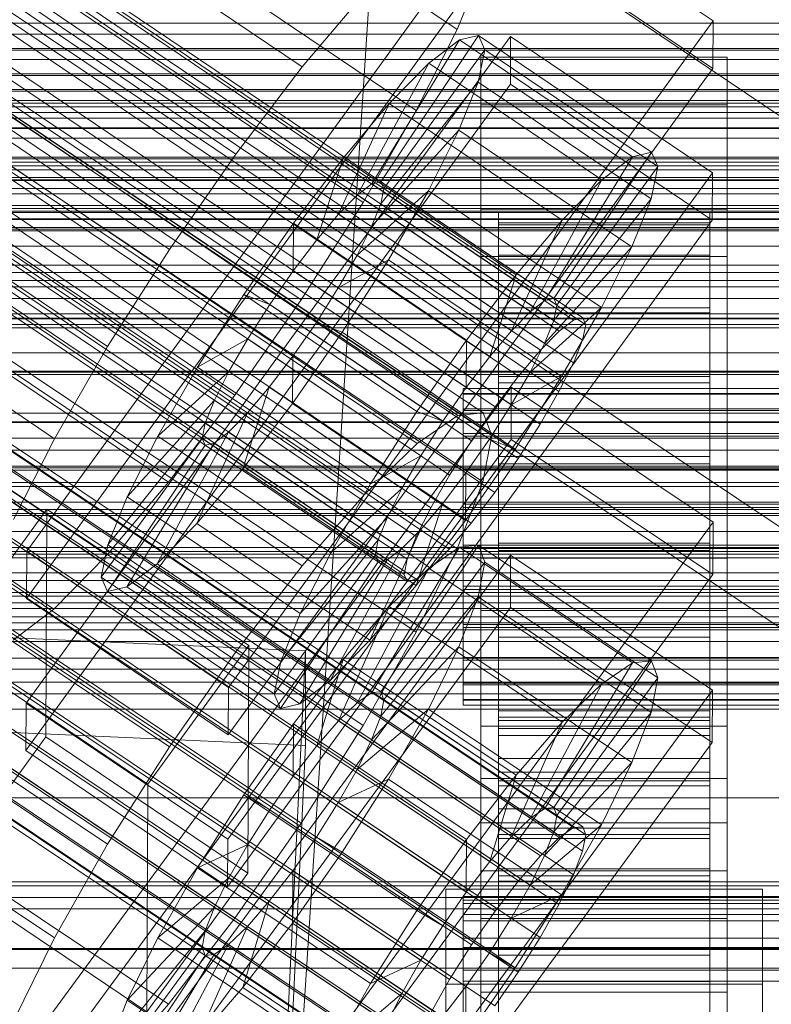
# Model space of a CAD drawing. Header units: millimetres. Extents: x -3490 to 61924, y -72580 to 6847.
# Tile 130 of 256: x -173 to -130, y -34839 to -34783. Entities that reach past the tile are written whole.
import ezdxf

# ---------------------------------------------------------------- set-up
doc = ezdxf.new("R2010")
doc.units = ezdxf.units.MM
for name, color, linetype, lineweight in [('COTAS_O', 1, 'Continuous', 0), ('COTAS_P', 1, 'Continuous', 0), ('frontal_bajante_movil', 7, 'Continuous', 0), ('frontal_C01', 7, 'Continuous', 0), ('frontal_C02', 7, 'Continuous', 0), ('frontal_C03', 7, 'Continuous', 0), ('frontal_mezcladora', 7, 'Continuous', 0)]:
    doc.layers.add(name, color=color, linetype=linetype, lineweight=lineweight)
doc.dimstyles.new('R19_100', dxfattribs={"dimtxt": 250, "dimasz": 150, "dimexe": 150, "dimexo": 80, "dimgap": 100, "dimtad": 1, "dimtih": 1, "dimtoh": 1, "dimdsep": 46, "dimcen": 0.09, "dimadec": 0, "dimazin": 0, "dimtfac": 1, "dimtdec": 4, "dimtofl": 0, "dimtmove": 0, "dimatfit": 3, "dimfxl": 1, "dimtolj": 1, "dimtzin": 0, "dimarcsym": 0})

# ---------------------------------------------------------------- blocks, each defined once
blk = doc.blocks.new('DIM_R29_52')
at = {"layer": 'COTAS_P'}
for p, q in [((-1750, -34600), (-1600, -34555)), ((2600, -34600), (2450, -34555)), ((-1750, -35500), (-1750, -34600)), ((-1750, -34600), (2600, -34600)), ((-1750, -34600), (-1600, -34645)), ((2600, -34600), (2450, -34645)), ((2600, -35500), (2600, -34600))]:
    blk.add_line(p, q, dxfattribs=at)
blk.add_text('4350 P', height=250, dxfattribs=at).set_placement((425, -34500))
blk = doc.blocks.new('DIM_R29_58')
at = {"layer": 'COTAS_P'}
for p, q in [((-150, -32300), (550, -32300)), ((550, -32300), (505, -32450)), ((550, -34900), (550, -32300)), ((550, -32300), (595, -32450)), ((550, -34900), (505, -34750)), ((550, -34900), (595, -34750)), ((-150, -34900), (550, -34900))]:
    blk.add_line(p, q, dxfattribs=at)
blk.add_text('2600 P', height=250, rotation=90, dxfattribs=at).set_placement((450, -33600))
blk = doc.blocks.new('DIM_R29_60')
at = {"layer": 'COTAS_O'}
for p, q in [((-650, -33700), (50, -33700)), ((50, -33700), (5, -33850)), ((50, -34900), (50, -33700)), ((50, -33700), (95, -33850)), ((50, -34900), (5, -34750)), ((50, -34900), (95, -34750)), ((-650, -34900), (50, -34900))]:
    blk.add_line(p, q, dxfattribs=at)
blk.add_text('1200 O', height=250, rotation=90, dxfattribs=at).set_placement((-50, -34300))
blk = doc.blocks.new('DIM_R29_61')
at = {"layer": 'COTAS_O'}
for p, q in [((-650, -34200), (-500, -34155)), ((650, -34200), (500, -34155)), ((-650, -34900), (-650, -34200)), ((-650, -34200), (650, -34200)), ((-650, -34200), (-500, -34245)), ((650, -34200), (500, -34245)), ((650, -34900), (650, -34200))]:
    blk.add_line(p, q, dxfattribs=at)
blk.add_text('1300 O', height=250, dxfattribs=at).set_placement((0, -34100))
blk = doc.blocks.new('DIM_R29_66')
at = {"layer": 'COTAS_P'}
for p, q in [((-305, -34680), (395, -34680)), ((395, -34680), (350, -34830)), ((395, -36000), (395, -34680)), ((395, -34680), (440, -34830)), ((395, -36000), (350, -35850)), ((395, -36000), (440, -35850)), ((-305, -36000), (395, -36000))]:
    blk.add_line(p, q, dxfattribs=at)
blk.add_text('1320 P', height=250, rotation=90, dxfattribs=at).set_placement((295, -35340))

msp = doc.modelspace()

# ---------------------------------------------------------------- linework, layer by layer
at = {"layer": 'frontal_bajante_movil'}
for p, q in [((220, -34783.305), (-180, -34783.305)), ((-180, -34784.832), (220, -34784.832)), ((-180, -34785.366), (220, -34785.366)), ((220, -34786.265), (-180, -34786.265)), ((-180, -34787.85), (220, -34787.85)), ((-180, -34788.371), (220, -34788.371)), ((220, -34789.241), (-180, -34789.241)), ((-180, -34790.904), (220, -34790.904)), ((-180, -34791.407), (220, -34791.407)), ((220, -34792.199), (-180, -34792.199)), ((-180, -34793.979), (220, -34793.979)), ((-180, -34794.446), (220, -34794.446)), ((220, -34795.102), (-180, -34795.102)), ((-180, -34797.049), (220, -34797.049)), ((-180, -34797.457), (220, -34797.457)), ((220, -34797.915), (-180, -34797.915)), ((-180, -34800.086), (220, -34800.086)), ((-180, -34800.407), (220, -34800.407)), ((220, -34800.603), (-180, -34800.603)), ((-180, -34803.059), (220, -34803.059)), ((220, -34803.13), (-180, -34803.13)), ((-180, -34803.263), (220, -34803.263)), ((220, -34805.461), (-180, -34805.461)), ((-180, -34805.937), (220, -34805.937)), ((-180, -34805.992), (220, -34805.992)), ((220, -34807.56), (-180, -34807.56)), ((-180, -34808.56), (220, -34808.56)), ((-180, -34808.687), (220, -34808.687)), ((220, -34809.391), (-180, -34809.391)), ((220, -34810.919), (-180, -34810.919)), ((-180, -34810.934), (220, -34810.934)), ((-180, -34811.275), (220, -34811.275)), ((-180, -34813.079), (220, -34813.079)), ((-180, -34813.67), (220, -34813.67)), ((-180, -34814.964), (220, -34814.964)), ((-180, -34815.839), (220, -34815.839)), ((-183, -34816.557), (223, -34816.557)), ((-180, -34816.557), (220, -34816.557)), ((-180, -34817.751), (220, -34817.751)), ((223, -34819.376), (-183, -34819.376)), ((-180, -34819.376), (220, -34819.376))]:
    msp.add_line(p, q, dxfattribs=at)
at = {"layer": 'frontal_C01'}
for p, q in [((-355.53, -34655.937), (-141.731, -34800.166)), ((-355.017, -34655.814), (-141.218, -34800.042)), ((-354.844, -34656.2), (-141.045, -34800.428)), ((-356.348, -34656.563), (-142.549, -34800.791)), ((-355.022, -34657.07), (-141.224, -34801.298)), ((-357.415, -34657.647), (-143.617, -34801.875)), ((-355.541, -34658.364), (-141.742, -34802.592)), ((-358.659, -34659.117), (-144.861, -34803.345)), ((-332.659, -34659.321), (-148.35, -34783.655)), ((-356.363, -34659.994), (-142.565, -34804.223)), ((-146.196, -34805.099), (-359.995, -34660.871)), ((-357.434, -34661.85), (-143.635, -34806.078)), ((-341.461, -34661.445), (-157.152, -34785.78)), ((-361.332, -34662.791), (-147.533, -34807.019)), ((-358.68, -34663.804), (-144.881, -34808.033)), ((-334.981, -34663.922), (-150.672, -34788.257)), ((-362.578, -34664.745), (-148.779, -34808.973)), ((-360.017, -34665.724), (-146.218, -34809.952)), ((-363.648, -34666.6), (-149.85, -34810.829)), ((-160.922, -34790.731), (-345.231, -34666.396)), ((-361.352, -34667.478), (-147.554, -34811.707)), ((-364.471, -34668.231), (-150.672, -34812.459)), ((-362.596, -34668.948), (-148.798, -34813.176)), ((-364.989, -34669.525), (-151.191, -34813.754)), ((-338.003, -34669.159), (-153.694, -34793.494)), ((-363.664, -34670.032), (-149.865, -34814.26)), ((-365.168, -34670.395), (-151.369, -34814.623)), ((-364.995, -34670.781), (-151.196, -34815.01)), ((-364.482, -34670.657), (-150.683, -34814.886)), ((-349.002, -34671.814), (-164.693, -34796.149)), ((-341.52, -34674.675), (-157.211, -34799.009)), ((-352.519, -34677.329), (-168.21, -34801.664)), ((-345.291, -34680.092), (-160.982, -34804.427)), ((-355.541, -34682.566), (-171.232, -34806.901)), ((-349.061, -34685.044), (-164.752, -34809.378)), ((-352.572, -34689.191), (-168.263, -34813.525)), ((-355.584, -34692.251), (-171.275, -34816.586)), ((-228.298, -34722.274), (-130, -34788.585)), ((-172.809, -34813.291), (-145.277, -34775.436)), ((-145.277, -34775.436), (-133.809, -34783.173)), ((-145.289, -34778.132), (-172.821, -34815.987)), ((-133.821, -34785.869), (-145.289, -34778.132)), ((-146.887, -34780.003), (-148.35, -34783.655)), ((-157.152, -34785.78), (-153.641, -34781.633)), ((-133.809, -34783.173), (-161.341, -34821.027)), ((-133.809, -34783.173), (-133.821, -34785.869)), ((-148.35, -34783.655), (-150.672, -34788.257)), ((-172.847, -34821.918), (-145.315, -34784.064)), ((-153.199, -34792.429), (-148.226, -34784.251)), ((-152.686, -34792.305), (-147.143, -34783.99)), ((-148.226, -34784.251), (-149.953, -34785.572)), ((-147.143, -34783.99), (-148.226, -34784.251)), ((-148.226, -34784.251), (-138.396, -34790.883)), ((-147.143, -34783.99), (-137.313, -34790.621)), ((-146.777, -34784.805), (-147.143, -34783.99)), ((-145.327, -34786.76), (-145.315, -34784.064)), ((-145.315, -34784.064), (-133.847, -34791.8)), ((-152.513, -34792.692), (-146.777, -34784.805)), ((-147.155, -34786.642), (-146.777, -34784.805)), ((-146.777, -34784.805), (-136.948, -34791.436)), ((-147, -34787.931), (-147, -34785.235)), ((-147, -34785.235), (-133, -34785.235)), ((-147, -34831.457), (-147, -34785.235)), ((-133, -34785.235), (-133, -34787.931)), ((-133, -34785.235), (-133, -34831.457)), ((-161.353, -34823.723), (-133.821, -34785.869)), ((-160.922, -34790.731), (-157.152, -34785.78)), ((-154.017, -34793.055), (-149.953, -34785.572)), ((-149.953, -34785.572), (-152.207, -34787.861)), ((-149.953, -34785.572), (-140.123, -34792.203)), ((-145.327, -34786.76), (-172.859, -34824.614)), ((-152.692, -34793.561), (-147.155, -34786.642)), ((-148.249, -34789.374), (-147.155, -34786.642)), ((-147.155, -34786.642), (-137.325, -34793.273)), ((-133.859, -34794.496), (-145.327, -34786.76)), ((-155.085, -34794.139), (-152.207, -34787.861)), ((-152.207, -34787.861), (-154.833, -34790.963)), ((-150.672, -34788.257), (-153.694, -34793.494)), ((-152.207, -34787.861), (-142.377, -34794.492)), ((-133, -34787.931), (-147, -34787.931)), ((-147, -34787.931), (-147, -34834.153)), ((-133, -34834.153), (-133, -34787.931)), ((-153.21, -34794.856), (-148.249, -34789.374)), ((-149.985, -34792.816), (-148.249, -34789.374)), ((-148.249, -34789.374), (-138.419, -34796.005)), ((-164.693, -34796.149), (-160.922, -34790.731)), ((-154.833, -34790.963), (-157.653, -34794.667)), ((-156.329, -34795.608), (-154.833, -34790.963)), ((-154.833, -34790.963), (-145.003, -34797.594)), ((-138.396, -34790.883), (-143.369, -34799.06)), ((-137.313, -34790.621), (-142.856, -34798.937)), ((-140.123, -34792.203), (-138.396, -34790.883)), ((-138.396, -34790.883), (-137.313, -34790.621)), ((-137.313, -34790.621), (-136.948, -34791.436)), ((-136.948, -34791.436), (-142.683, -34799.323)), ((-136.948, -34791.436), (-137.325, -34793.273)), ((-133.847, -34791.8), (-161.379, -34829.655)), ((-133.847, -34791.8), (-133.859, -34794.496)), ((-154.017, -34793.055), (-153.199, -34792.429)), ((-153.199, -34792.429), (-152.686, -34792.305)), ((-143.369, -34799.06), (-153.199, -34792.429)), ((-152.513, -34792.692), (-152.692, -34793.561)), ((-142.856, -34798.937), (-152.686, -34792.305)), ((-152.686, -34792.305), (-152.513, -34792.692)), ((-142.683, -34799.323), (-152.513, -34792.692)), ((-140.123, -34792.203), (-144.188, -34799.686)), ((-142.377, -34794.492), (-140.123, -34792.203)), ((-155.085, -34794.139), (-154.017, -34793.055)), ((-154.033, -34796.486), (-149.985, -34792.816)), ((-144.188, -34799.686), (-154.017, -34793.055)), ((-152.246, -34796.734), (-149.985, -34792.816)), ((-149.985, -34792.816), (-140.156, -34799.447)), ((-137.325, -34793.273), (-142.862, -34800.193)), ((-137.325, -34793.273), (-138.419, -34796.005)), ((-153.694, -34793.494), (-157.211, -34799.009)), ((-152.692, -34793.561), (-153.21, -34794.856)), ((-142.862, -34800.193), (-152.692, -34793.561)), ((-147, -34796.558), (-147, -34793.862)), ((-147, -34793.862), (-133, -34793.862)), ((-147, -34840.085), (-147, -34793.862)), ((-133, -34793.862), (-133, -34796.558)), ((-133, -34793.862), (-133, -34840.085)), ((-156.329, -34795.608), (-155.085, -34794.139)), ((-145.255, -34800.77), (-155.085, -34794.139)), ((-146, -34804.045), (-146, -34794.046)), ((-146, -34794.046), (-146, -34794.638)), ((-146, -34794.046), (-134, -34794.046)), ((-146, -34794.748), (-146, -34794.046)), ((-134, -34794.638), (-134, -34794.046)), ((-134, -34794.046), (-134, -34804.045)), ((-134, -34794.046), (-134, -34794.748)), ((-161.391, -34832.351), (-133.859, -34794.496)), ((-157.653, -34794.667), (-160.474, -34798.719)), ((-157.653, -34794.667), (-157.665, -34797.363)), ((-147.823, -34801.298), (-157.653, -34794.667)), ((-153.21, -34794.856), (-154.033, -34796.486)), ((-143.38, -34801.487), (-153.21, -34794.856)), ((-146, -34804.326), (-146, -34794.638)), ((-146, -34794.638), (-146, -34796.485)), ((-146, -34794.638), (-134, -34794.638)), ((-146, -34804.378), (-146, -34794.748)), ((-146, -34794.748), (-134, -34794.748)), ((-146, -34796.698), (-146, -34794.748)), ((-142.377, -34794.492), (-145.255, -34800.77)), ((-145.003, -34797.594), (-142.377, -34794.492)), ((-134, -34796.485), (-134, -34794.638)), ((-134, -34794.638), (-134, -34804.326)), ((-134, -34794.748), (-134, -34804.378)), ((-134, -34794.748), (-134, -34796.698)), ((-157.665, -34797.363), (-156.329, -34795.608)), ((-146.499, -34802.24), (-156.329, -34795.608)), ((-138.419, -34796.005), (-143.38, -34801.487)), ((-138.419, -34796.005), (-140.156, -34799.447)), ((-168.21, -34801.664), (-164.693, -34796.149)), ((-154.033, -34796.486), (-155.103, -34798.342)), ((-144.203, -34803.117), (-154.033, -34796.486)), ((-133, -34796.558), (-147, -34796.558)), ((-147, -34796.558), (-147, -34842.781)), ((-146, -34805.201), (-146, -34796.485)), ((-146, -34796.485), (-146, -34799.46)), ((-146, -34796.485), (-134, -34796.485)), ((-134, -34799.46), (-134, -34796.485)), ((-134, -34796.485), (-134, -34805.201)), ((-133, -34842.781), (-133, -34796.558)), ((-155.103, -34798.342), (-152.246, -34796.734)), ((-154.877, -34800.859), (-152.246, -34796.734)), ((-152.246, -34796.734), (-142.416, -34803.365)), ((-146, -34805.301), (-146, -34796.698)), ((-146, -34796.698), (-134, -34796.698)), ((-146, -34799.761), (-146, -34796.698)), ((-134, -34796.698), (-134, -34805.301)), ((-134, -34796.698), (-134, -34799.761)), ((-159.001, -34799.282), (-157.665, -34797.363)), ((-157.665, -34797.363), (-147.835, -34803.994)), ((-147.823, -34801.298), (-145.003, -34797.594)), ((-145.003, -34797.594), (-146.499, -34802.24)), ((-155.103, -34798.342), (-156.35, -34800.296)), ((-145.274, -34804.973), (-155.103, -34798.342)), ((-160.474, -34798.719), (-163.105, -34802.845)), ((-159.001, -34799.282), (-160.474, -34798.719)), ((-160.474, -34798.719), (-150.644, -34805.351)), ((-157.211, -34799.009), (-160.982, -34804.427)), ((-160.247, -34801.237), (-159.001, -34799.282)), ((-149.171, -34805.914), (-159.001, -34799.282)), ((-146, -34806.61), (-146, -34799.46)), ((-146, -34799.46), (-146, -34803.361)), ((-146, -34799.46), (-134, -34799.46)), ((-140.156, -34799.447), (-144.203, -34803.117)), ((-143.369, -34799.06), (-144.188, -34799.686)), ((-142.856, -34798.937), (-143.369, -34799.06)), ((-142.862, -34800.193), (-142.683, -34799.323)), ((-142.683, -34799.323), (-142.856, -34798.937)), ((-140.156, -34799.447), (-142.416, -34803.365)), ((-134, -34803.361), (-134, -34799.46)), ((-134, -34799.46), (-134, -34806.61)), ((-146, -34806.752), (-146, -34799.761)), ((-146, -34799.761), (-134, -34799.761)), ((-146, -34803.73), (-146, -34799.761)), ((-144.188, -34799.686), (-145.255, -34800.77)), ((-134, -34799.761), (-134, -34806.752)), ((-134, -34799.761), (-134, -34803.73)), ((-156.35, -34800.296), (-157.686, -34802.216)), ((-156.35, -34800.296), (-154.877, -34800.859)), ((-146.52, -34806.927), (-156.35, -34800.296)), ((-143.38, -34801.487), (-142.862, -34800.193)), ((-142.549, -34800.791), (-141.731, -34800.166)), ((-141.731, -34800.166), (-141.218, -34800.042)), ((-141.045, -34800.428), (-141.224, -34801.298)), ((-141.218, -34800.042), (-141.045, -34800.428)), ((-157.698, -34804.912), (-154.877, -34800.859)), ((-154.877, -34800.859), (-145.047, -34807.49)), ((-145.255, -34800.77), (-146.499, -34802.24)), ((-143.617, -34801.875), (-142.549, -34800.791)), ((-171.232, -34806.901), (-168.21, -34801.664)), ((-160.247, -34801.237), (-163.105, -34802.845)), ((-161.318, -34803.092), (-160.247, -34801.237)), ((-150.417, -34807.868), (-160.247, -34801.237)), ((-150.644, -34805.351), (-147.823, -34801.298)), ((-147.835, -34803.994), (-147.823, -34801.298)), ((-144.203, -34803.117), (-143.38, -34801.487)), ((-141.224, -34801.298), (-141.742, -34802.592)), ((-157.686, -34802.216), (-159.022, -34803.97)), ((-157.686, -34802.216), (-157.698, -34804.912)), ((-147.856, -34808.847), (-157.686, -34802.216)), ((-146.499, -34802.24), (-147.835, -34803.994)), ((-144.861, -34803.345), (-143.617, -34801.875)), ((-141.742, -34802.592), (-142.565, -34804.223)), ((-163.105, -34802.845), (-165.365, -34806.762)), ((-161.318, -34803.092), (-165.365, -34806.762)), ((-163.105, -34802.845), (-153.275, -34809.476)), ((-162.14, -34804.723), (-161.318, -34803.092)), ((-151.488, -34809.723), (-161.318, -34803.092)), ((-146.196, -34805.099), (-144.861, -34803.345)), ((-146, -34808.458), (-146, -34803.361)), ((-146, -34803.361), (-146, -34807.922)), ((-146, -34803.361), (-134, -34803.361)), ((-145.274, -34804.973), (-144.203, -34803.117)), ((-142.416, -34803.365), (-145.274, -34804.973)), ((-142.416, -34803.365), (-145.047, -34807.49)), ((-134, -34807.922), (-134, -34803.361)), ((-134, -34803.361), (-134, -34808.458)), ((-146, -34808.632), (-146, -34803.73)), ((-146, -34803.73), (-134, -34803.73)), ((-146, -34808.333), (-146, -34803.73)), ((-134, -34803.73), (-134, -34808.632)), ((-134, -34803.73), (-134, -34808.333)), ((-160.982, -34804.427), (-164.752, -34809.378)), ((-159.022, -34803.97), (-160.518, -34808.616)), ((-159.022, -34803.97), (-160.266, -34805.44)), ((-149.192, -34810.601), (-159.022, -34803.97)), ((-147.835, -34803.994), (-149.171, -34805.914)), ((-148, -34804.378), (-148, -34804.045)), ((-148, -34804.045), (-148, -34804.326)), ((-148, -34804.045), (148, -34804.045)), ((-148, -34804.326), (-148, -34805.201)), ((-148, -34804.326), (148, -34804.326)), ((-148, -34805.301), (-148, -34804.378)), ((-148, -34804.378), (148, -34804.378)), ((-146, -34804.326), (-146, -34804.045)), ((-134, -34804.045), (-146, -34804.045)), ((-146, -34804.045), (-146, -34804.378)), ((-146, -34805.201), (-146, -34804.326)), ((-134, -34804.326), (-146, -34804.326)), ((-134, -34804.378), (-146, -34804.378)), ((-146, -34804.378), (-146, -34805.301)), ((-142.565, -34804.223), (-143.635, -34806.078)), ((-134, -34804.045), (-134, -34804.326)), ((-134, -34804.378), (-134, -34804.045)), ((-134, -34804.326), (-134, -34805.201)), ((-134, -34805.301), (-134, -34804.378)), ((-162.14, -34804.723), (-167.102, -34810.205)), ((-162.659, -34806.017), (-162.14, -34804.723)), ((-152.311, -34811.354), (-162.14, -34804.723)), ((-160.518, -34808.616), (-157.698, -34804.912)), ((-157.698, -34804.912), (-147.868, -34811.543)), ((-146.52, -34806.927), (-145.274, -34804.973)), ((-160.266, -34805.44), (-163.144, -34811.718)), ((-160.266, -34805.44), (-161.333, -34806.524)), ((-150.436, -34812.071), (-160.266, -34805.44)), ((-153.275, -34809.476), (-150.644, -34805.351)), ((-150.644, -34805.351), (-149.171, -34805.914)), ((-148, -34805.201), (-148, -34806.61)), ((-148, -34805.201), (148, -34805.201)), ((-148, -34806.752), (-148, -34805.301)), ((-148, -34805.301), (148, -34805.301)), ((-147.533, -34807.019), (-146.196, -34805.099)), ((-146, -34806.61), (-146, -34805.201)), ((-134, -34805.201), (-146, -34805.201)), ((-134, -34805.301), (-146, -34805.301)), ((-146, -34805.301), (-146, -34806.752)), ((-134, -34805.201), (-134, -34806.61)), ((-134, -34806.752), (-134, -34805.301)), ((-162.659, -34806.017), (-168.196, -34812.937)), ((-162.837, -34806.887), (-162.659, -34806.017)), ((-152.829, -34812.648), (-162.659, -34806.017)), ((-149.171, -34805.914), (-150.417, -34807.868)), ((-143.635, -34806.078), (-144.881, -34808.033)), ((-161.333, -34806.524), (-165.397, -34814.007)), ((-161.333, -34806.524), (-162.151, -34807.149)), ((-151.503, -34813.155), (-161.333, -34806.524)), ((-148, -34806.61), (-148, -34808.458)), ((-148, -34806.61), (148, -34806.61)), ((-146, -34808.458), (-146, -34806.61)), ((-134, -34806.61), (-146, -34806.61)), ((-134, -34806.61), (-134, -34808.458)), ((-173.554, -34811.502), (-171.232, -34806.901)), ((-162.837, -34806.887), (-168.573, -34814.773)), ((-162.664, -34807.273), (-168.208, -34815.589)), ((-162.151, -34807.149), (-167.125, -34815.327)), ((-165.365, -34806.762), (-167.102, -34810.205)), ((-165.365, -34806.762), (-155.535, -34813.394)), ((-162.664, -34807.273), (-162.837, -34806.887)), ((-153.008, -34813.518), (-162.837, -34806.887)), ((-162.151, -34807.149), (-162.664, -34807.273)), ((-152.835, -34813.904), (-162.664, -34807.273)), ((-152.321, -34813.781), (-162.151, -34807.149)), ((-148.779, -34808.973), (-147.533, -34807.019)), ((-148, -34808.632), (-148, -34806.752)), ((-148, -34806.752), (148, -34806.752)), ((-147.856, -34808.847), (-146.52, -34806.927)), ((-145.047, -34807.49), (-146.52, -34806.927)), ((-134, -34806.752), (-146, -34806.752)), ((-146, -34806.752), (-146, -34808.632)), ((-134, -34808.632), (-134, -34806.752)), ((-145.047, -34807.49), (-147.868, -34811.543)), ((-153.275, -34809.476), (-150.417, -34807.868)), ((-150.417, -34807.868), (-151.488, -34809.723)), ((-144.881, -34808.033), (-146.218, -34809.952)), ((-146, -34807.922), (-146, -34810.618)), ((-134, -34807.922), (-146, -34807.922)), ((-146, -34807.922), (-146, -34812.832)), ((-146, -34810.813), (-146, -34808.333)), ((-146, -34808.333), (-134, -34808.333)), ((-146, -34813.258), (-146, -34808.333)), ((-134, -34810.618), (-134, -34807.922)), ((-134, -34812.832), (-134, -34807.922)), ((-134, -34808.333), (-134, -34810.813)), ((-134, -34808.333), (-134, -34813.258)), ((-163.144, -34811.718), (-160.518, -34808.616)), ((-160.518, -34808.616), (-150.688, -34815.247)), ((-149.85, -34810.829), (-148.779, -34808.973)), ((-149.192, -34810.601), (-147.856, -34808.847)), ((-148, -34808.458), (-148, -34810.618)), ((-148, -34808.458), (148, -34808.458)), ((-148, -34810.813), (-148, -34808.632)), ((-148, -34808.632), (148, -34808.632)), ((-147.868, -34811.543), (-147.856, -34808.847)), ((-146, -34810.618), (-146, -34808.458)), ((-134, -34808.458), (-146, -34808.458)), ((-134, -34808.632), (-146, -34808.632)), ((-146, -34808.632), (-146, -34810.813)), ((-134, -34808.458), (-134, -34810.618)), ((-134, -34810.813), (-134, -34808.632)), ((-164.752, -34809.378), (-168.263, -34813.525)), ((-155.535, -34813.394), (-153.275, -34809.476)), ((-155.535, -34813.394), (-151.488, -34809.723)), ((-151.488, -34809.723), (-152.311, -34811.354)), ((-146.218, -34809.952), (-147.554, -34811.707)), ((-167.102, -34810.205), (-168.196, -34812.937)), ((-167.102, -34810.205), (-157.272, -34816.836)), ((-150.688, -34815.247), (-149.192, -34810.601)), ((-150.436, -34812.071), (-149.192, -34810.601)), ((-148, -34810.618), (-148, -34812.944)), ((148, -34810.618), (-148, -34810.618)), ((-146, -34810.618), (-134, -34810.618)), ((-146, -34812.944), (-146, -34810.618)), ((-134, -34810.618), (-134, -34812.944)), ((-177.394, -34818.791), (-171.658, -34810.904)), ((-171.715, -34823.846), (-171.658, -34810.904)), ((-171.658, -34810.904), (-160.19, -34818.641)), ((-150.672, -34812.459), (-149.85, -34810.829)), ((-148, -34813.146), (-148, -34810.813)), ((-148, -34810.813), (148, -34810.813)), ((-134, -34810.813), (-146, -34810.813)), ((-146, -34810.813), (-146, -34813.146)), ((-134, -34813.146), (-134, -34810.813)), ((-165.397, -34814.007), (-163.144, -34811.718)), ((-163.144, -34811.718), (-153.314, -34818.349)), ((-157.272, -34816.836), (-152.311, -34811.354)), ((-152.311, -34811.354), (-152.829, -34812.648)), ((-147.868, -34811.543), (-150.688, -34815.247)), ((-147.554, -34811.707), (-148.798, -34813.176)), ((-153.314, -34818.349), (-150.436, -34812.071)), ((-151.503, -34813.155), (-150.436, -34812.071)), ((-158.366, -34819.568), (-152.829, -34812.648)), ((-152.829, -34812.648), (-153.008, -34813.518)), ((-151.191, -34813.754), (-150.672, -34812.459)), ((-146, -34812.944), (-146, -34812.832)), ((-146, -34812.832), (-146, -34817.757)), ((-146, -34812.832), (-134, -34812.832)), ((-134, -34817.757), (-134, -34812.832)), ((-134, -34812.832), (-134, -34812.944)), ((-172.809, -34813.291), (-172.821, -34815.987)), ((-161.341, -34821.027), (-172.809, -34813.291)), ((-168.196, -34812.937), (-168.573, -34814.773)), ((-168.196, -34812.937), (-158.366, -34819.568)), ((-157.272, -34816.836), (-155.535, -34813.394)), ((-155.567, -34820.638), (-151.503, -34813.155)), ((-152.321, -34813.781), (-151.503, -34813.155)), ((-148.798, -34813.176), (-149.865, -34814.26)), ((-148, -34812.944), (-148, -34815.277)), ((-148, -34812.944), (148, -34812.944)), ((-148, -34815.471), (-148, -34813.146)), ((-148, -34813.146), (148, -34813.146)), ((-146, -34815.277), (-146, -34812.944)), ((-134, -34812.944), (-146, -34812.944)), ((-146, -34813.146), (-146, -34813.258)), ((-134, -34813.146), (-146, -34813.146)), ((-146, -34813.146), (-146, -34815.471)), ((-146, -34813.258), (-134, -34813.258)), ((-146, -34818.168), (-146, -34813.258)), ((-134, -34812.944), (-134, -34815.277)), ((-134, -34813.258), (-134, -34813.146)), ((-134, -34815.471), (-134, -34813.146)), ((-134, -34813.258), (-134, -34818.168)), ((-168.263, -34813.525), (-171.275, -34816.586)), ((-167.125, -34815.327), (-165.397, -34814.007)), ((-165.397, -34814.007), (-155.567, -34820.638)), ((-158.743, -34821.405), (-153.008, -34813.518)), ((-158.378, -34822.22), (-152.835, -34813.904)), ((-157.295, -34821.958), (-152.321, -34813.781)), ((-153.008, -34813.518), (-152.835, -34813.904)), ((-152.835, -34813.904), (-152.321, -34813.781)), ((-151.369, -34814.623), (-151.191, -34813.754)), ((-149.865, -34814.26), (-150.683, -34814.886)), ((-168.573, -34814.773), (-168.208, -34815.589)), ((-168.573, -34814.773), (-158.743, -34821.405)), ((-151.196, -34815.01), (-151.369, -34814.623)), ((-150.683, -34814.886), (-151.196, -34815.01)), ((-168.208, -34815.589), (-167.125, -34815.327)), ((-168.208, -34815.589), (-158.378, -34822.22)), ((-167.125, -34815.327), (-157.295, -34821.958)), ((-150.688, -34815.247), (-153.314, -34818.349)), ((-148, -34815.277), (-148, -34817.457)), ((-148, -34815.277), (148, -34815.277)), ((-148, -34817.632), (-148, -34815.471)), ((-148, -34815.471), (148, -34815.471)), ((-146, -34817.457), (-146, -34815.277)), ((-146, -34815.277), (-146, -34817.757)), ((-134, -34815.277), (-146, -34815.277)), ((-146, -34815.471), (-146, -34818.168)), ((-134, -34815.471), (-146, -34815.471)), ((-146, -34815.471), (-146, -34817.632)), ((-134, -34817.757), (-134, -34815.277)), ((-134, -34815.277), (-134, -34817.457)), ((-134, -34818.168), (-134, -34815.471)), ((-134, -34817.632), (-134, -34815.471)), ((-172.821, -34815.987), (-161.353, -34823.723)), ((-171.275, -34816.586), (-173.584, -34818.351)), ((-158.366, -34819.568), (-157.272, -34816.836)), ((-148, -34817.457), (-148, -34819.337)), ((-148, -34817.457), (148, -34817.457)), ((-148, -34819.48), (-148, -34817.632)), ((-148, -34817.632), (148, -34817.632)), ((-146, -34819.337), (-146, -34817.457)), ((-146, -34817.457), (-146, -34822.36)), ((-134, -34817.457), (-146, -34817.457)), ((-146, -34817.632), (-146, -34822.728)), ((-134, -34817.632), (-146, -34817.632)), ((-146, -34817.632), (-146, -34819.48)), ((-146, -34817.757), (-146, -34822.36)), ((-146, -34817.757), (-134, -34817.757)), ((-134, -34822.36), (-134, -34817.457)), ((-134, -34817.457), (-134, -34819.337)), ((-134, -34822.728), (-134, -34817.632)), ((-134, -34819.48), (-134, -34817.632)), ((-134, -34822.36), (-134, -34817.757)), ((-174.943, -34818.147), (-156.962, -34818.947)), ((-153.314, -34818.349), (-155.567, -34820.638)), ((-146, -34818.168), (-134, -34818.168)), ((-146, -34822.728), (-146, -34818.168)), ((-134, -34818.168), (-134, -34822.728)), ((-165.926, -34826.527), (-177.394, -34818.791)), ((-160.19, -34818.641), (-165.926, -34826.527)), ((-160.19, -34818.641), (-160.247, -34831.582)), ((-156.962, -34818.947), (-159.83, -34878.735)), ((-156.962, -34818.947), (-156.962, -34824.34)), ((-158.743, -34821.405), (-158.366, -34819.568)), ((-148, -34819.337), (-148, -34820.788)), ((-148, -34819.337), (148, -34819.337)), ((-148, -34820.889), (-148, -34819.48)), ((-148, -34819.48), (148, -34819.48)), ((-146, -34820.788), (-146, -34819.337)), ((-146, -34819.337), (-146, -34826.329)), ((-134, -34819.337), (-146, -34819.337)), ((-146, -34819.48), (-146, -34826.629)), ((-134, -34819.48), (-146, -34819.48)), ((-146, -34819.48), (-146, -34820.889)), ((-134, -34826.329), (-134, -34819.337)), ((-134, -34819.337), (-134, -34820.788)), ((-134, -34826.629), (-134, -34819.48)), ((-134, -34820.889), (-134, -34819.48)), ((-155.567, -34820.638), (-157.295, -34821.958)), ((-161.353, -34823.723), (-161.341, -34821.027)), ((-148, -34820.788), (-148, -34821.712)), ((-148, -34820.788), (148, -34820.788)), ((-148, -34821.764), (-148, -34820.889)), ((-148, -34820.889), (148, -34820.889)), ((-146, -34821.712), (-146, -34820.788)), ((-146, -34820.788), (-146, -34829.392)), ((-134, -34820.788), (-146, -34820.788)), ((-146, -34820.889), (-146, -34829.605)), ((-134, -34820.889), (-146, -34820.889)), ((-146, -34820.889), (-146, -34821.764)), ((-134, -34829.392), (-134, -34820.788)), ((-134, -34820.788), (-134, -34821.712)), ((-134, -34829.605), (-134, -34820.889)), ((-134, -34821.764), (-134, -34820.889)), ((-158.378, -34822.22), (-158.743, -34821.405)), ((-148, -34821.712), (-148, -34822.044)), ((-148, -34821.712), (148, -34821.712)), ((-148, -34822.044), (-148, -34821.764)), ((-148, -34821.764), (148, -34821.764)), ((-146, -34822.044), (-146, -34821.712)), ((-146, -34821.712), (-146, -34831.341)), ((-134, -34821.712), (-146, -34821.712)), ((-146, -34821.764), (-146, -34831.451)), ((-134, -34821.764), (-146, -34821.764)), ((-146, -34821.764), (-146, -34822.044)), ((-134, -34831.341), (-134, -34821.712)), ((-134, -34821.712), (-134, -34822.044)), ((-134, -34831.451), (-134, -34821.764)), ((-134, -34822.044), (-134, -34821.764)), ((-172.847, -34821.918), (-172.859, -34824.614)), ((-161.379, -34829.655), (-172.847, -34821.918)), ((-157.295, -34821.958), (-158.378, -34822.22)), ((-148, -34822.044), (148, -34822.044)), ((-146, -34822.044), (-146, -34832.044)), ((-134, -34822.044), (-146, -34822.044)), ((-146, -34822.36), (-146, -34826.329)), ((-146, -34822.36), (-134, -34822.36)), ((-134, -34832.044), (-134, -34822.044)), ((-134, -34826.329), (-134, -34822.36)), ((-146, -34822.728), (-134, -34822.728)), ((-146, -34826.629), (-146, -34822.728)), ((-134, -34822.728), (-134, -34826.629)), ((-171.715, -34823.846), (-177.451, -34831.732)), ((-156.962, -34824.34), (-174.943, -34823.54)), ((-160.247, -34831.582), (-171.715, -34823.846)), ((-172.859, -34824.614), (-161.391, -34832.351)), ((-159.83, -34884.129), (-156.962, -34824.34)), ((-165.983, -34839.469), (-165.926, -34826.527)), ((-146, -34826.329), (-146, -34829.392)), ((-146, -34826.329), (-134, -34826.329)), ((-146, -34826.629), (-134, -34826.629)), ((-146, -34829.605), (-146, -34826.629)), ((-134, -34829.392), (-134, -34826.329)), ((-134, -34826.629), (-134, -34829.605)), ((-147, -34841.664), (-147, -34828.722)), ((-147, -34828.722), (-133, -34828.722)), ((-147, -34838.352), (-147, -34828.722)), ((-133, -34828.722), (-133, -34841.664)), ((-133, -34828.722), (-133, -34838.352)), ((-161.391, -34832.351), (-161.379, -34829.655)), ((-146, -34829.392), (-146, -34831.341)), ((-146, -34829.392), (-134, -34829.392)), ((-146, -34829.605), (-134, -34829.605)), ((-146, -34831.451), (-146, -34829.605)), ((-134, -34831.341), (-134, -34829.392)), ((-134, -34829.605), (-134, -34831.451)), ((-146, -34831.341), (-146, -34832.044)), ((-146, -34831.341), (-134, -34831.341)), ((-134, -34832.044), (-134, -34831.341)), ((-177.451, -34831.732), (-165.983, -34839.469)), ((-165.983, -34839.469), (-160.247, -34831.582)), ((-133, -34831.457), (-147, -34831.457)), ((-147, -34831.457), (-147, -34834.153)), ((-146, -34831.451), (-134, -34831.451)), ((-146, -34832.044), (-146, -34831.451)), ((-134, -34831.451), (-134, -34832.044)), ((-133, -34834.153), (-133, -34831.457)), ((-146, -34832.044), (-134, -34832.044)), ((-149, -34837.889), (-149, -34832.497)), ((-149, -34832.497), (-131, -34832.497)), ((-149, -34878.334), (-149, -34832.497)), ((-131, -34832.497), (-131, -34837.889)), ((-131, -34832.497), (-131, -34878.334)), ((-147, -34834.153), (-133, -34834.153)), ((-131, -34837.889), (-149, -34837.889)), ((-149, -34883.726), (-149, -34837.889)), ((-131, -34883.726), (-131, -34837.889)), ((-133, -34838.352), (-147, -34838.352)), ((-147, -34838.352), (-147, -34851.294)), ((-133, -34851.294), (-133, -34838.352))]:
    msp.add_line(p, q, dxfattribs=at)
at = {"layer": 'frontal_C02'}
for p, q in [((-332.629, -34682.337), (-148.32, -34805.591)), ((-331.181, -34682.179), (-146.872, -34805.433)), ((-330.692, -34683.462), (-146.383, -34806.716)), ((-334.938, -34683.924), (-150.629, -34807.179)), ((-355.53, -34686.023), (-141.731, -34828.998)), ((-355.017, -34685.967), (-141.218, -34828.942)), ((-354.844, -34686.421), (-141.045, -34829.397)), ((-331.197, -34686.098), (-146.887, -34809.352)), ((-356.348, -34686.585), (-142.549, -34829.561)), ((-337.95, -34686.833), (-153.641, -34810.088)), ((-355.022, -34687.355), (-141.224, -34830.331)), ((-357.415, -34687.616), (-143.617, -34830.591)), ((-355.541, -34688.705), (-141.742, -34831.681)), ((-358.659, -34689.045), (-144.861, -34832.02)), ((-356.363, -34690.379), (-142.565, -34833.354)), ((-332.659, -34689.907), (-148.35, -34813.162)), ((-146.196, -34833.75), (-359.995, -34690.774)), ((-341.461, -34690.866), (-157.152, -34814.12)), ((-357.434, -34692.262), (-143.635, -34835.238)), ((-361.332, -34692.687), (-147.533, -34835.662)), ((-358.68, -34694.227), (-144.881, -34837.202)), ((-362.578, -34694.652), (-148.779, -34837.627)), ((-334.981, -34694.63), (-150.672, -34817.885)), ((-160.922, -34819.001), (-345.231, -34695.747)), ((-363.648, -34696.535), (-149.85, -34839.51)), ((-360.017, -34696.139), (-146.218, -34839.115)), ((-364.471, -34698.209), (-150.672, -34841.184)), ((-361.352, -34697.869), (-147.554, -34840.844)), ((-362.596, -34699.298), (-148.798, -34842.273)), ((-364.989, -34699.558), (-151.191, -34842.534)), ((-363.664, -34700.329), (-149.865, -34843.304)), ((-338.003, -34699.946), (-153.694, -34823.2)), ((-365.168, -34700.492), (-151.369, -34843.468)), ((-364.995, -34700.947), (-151.196, -34843.922)), ((-364.482, -34700.891), (-150.683, -34843.866)), ((-349.002, -34701.144), (-164.693, -34824.398)), ((-341.52, -34705.491), (-157.211, -34828.745)), ((-352.519, -34706.689), (-168.21, -34829.943)), ((-345.291, -34710.888), (-160.982, -34834.142)), ((-355.541, -34712.004), (-171.232, -34835.259)), ((-349.061, -34715.769), (-164.752, -34839.023)), ((-130, -34811.926), (-228.298, -34746.19)), ((-228.298, -34751.921), (-130, -34817.656)), ((-172.809, -34841.499), (-145.277, -34803.977)), ((-145.289, -34806.957), (-145.277, -34803.977)), ((-145.277, -34803.977), (-133.809, -34811.646)), ((-150.629, -34807.179), (-148.32, -34805.591)), ((-148.32, -34805.591), (-146.872, -34805.433)), ((-146.872, -34805.433), (-146.383, -34806.716)), ((-146.383, -34806.716), (-146.887, -34809.352)), ((-145.289, -34806.957), (-172.821, -34844.48)), ((-153.641, -34810.088), (-150.629, -34807.179)), ((-133.821, -34814.626), (-145.289, -34806.957)), ((-146.887, -34809.352), (-148.35, -34813.162)), ((-157.152, -34814.12), (-153.641, -34810.088)), ((-133.809, -34811.646), (-161.341, -34849.168)), ((-133.809, -34811.646), (-133.821, -34814.626)), ((-153.199, -34821.329), (-148.226, -34813.069)), ((-152.686, -34821.273), (-147.143, -34812.951)), ((-148.35, -34813.162), (-150.672, -34817.885)), ((-148.226, -34813.069), (-149.953, -34814.256)), ((-147.143, -34812.951), (-148.226, -34813.069)), ((-148.226, -34813.069), (-138.396, -34819.642)), ((-147.143, -34812.951), (-137.313, -34819.524)), ((-146.777, -34813.91), (-147.143, -34812.951)), ((-172.847, -34851.037), (-145.315, -34813.514)), ((-152.513, -34821.728), (-146.777, -34813.91)), ((-147.155, -34815.882), (-146.777, -34813.91)), ((-147, -34816.669), (-147, -34813.688)), ((-147, -34813.688), (-133, -34813.688)), ((-147, -34859.507), (-147, -34813.688)), ((-146.777, -34813.91), (-136.948, -34820.484)), ((-145.327, -34816.495), (-145.315, -34813.514)), ((-145.315, -34813.514), (-133.847, -34821.183)), ((-133, -34813.688), (-133, -34816.669)), ((-133, -34813.688), (-133, -34859.507)), ((-160.922, -34819.001), (-157.152, -34814.12)), ((-154.017, -34821.891), (-149.953, -34814.256)), ((-149.953, -34814.256), (-152.207, -34816.432)), ((-149.953, -34814.256), (-140.123, -34820.83)), ((-161.353, -34852.149), (-133.821, -34814.626)), ((-152.692, -34822.662), (-147.155, -34815.882)), ((-148.249, -34818.732), (-147.155, -34815.882)), ((-147.155, -34815.882), (-137.325, -34822.456)), ((-145.327, -34816.495), (-172.859, -34854.017)), ((-155.085, -34822.922), (-152.207, -34816.432)), ((-152.207, -34816.432), (-154.833, -34819.449)), ((-152.207, -34816.432), (-142.377, -34823.006)), ((-133, -34816.669), (-147, -34816.669)), ((-147, -34816.669), (-147, -34862.487)), ((-133.859, -34824.164), (-145.327, -34816.495)), ((-133, -34862.487), (-133, -34816.669)), ((-150.672, -34817.885), (-153.694, -34823.2)), ((-164.693, -34824.398), (-160.922, -34819.001)), ((-153.21, -34824.011), (-148.249, -34818.732)), ((-149.985, -34822.265), (-148.249, -34818.732)), ((-148.249, -34818.732), (-138.419, -34825.305)), ((-154.833, -34819.449), (-157.653, -34823.1)), ((-156.329, -34824.351), (-154.833, -34819.449)), ((-154.833, -34819.449), (-145.003, -34826.022)), ((-137.313, -34819.524), (-142.856, -34827.847)), ((-138.396, -34819.642), (-137.313, -34819.524)), ((-137.313, -34819.524), (-136.948, -34820.484)), ((-138.396, -34819.642), (-143.369, -34827.903)), ((-140.123, -34820.83), (-138.396, -34819.642)), ((-136.948, -34820.484), (-142.683, -34828.301)), ((-136.948, -34820.484), (-137.325, -34822.456)), ((-133.847, -34821.183), (-161.379, -34858.706)), ((-153.199, -34821.329), (-152.686, -34821.273)), ((-142.856, -34827.847), (-152.686, -34821.273)), ((-152.686, -34821.273), (-152.513, -34821.728)), ((-140.123, -34820.83), (-144.188, -34828.465)), ((-142.377, -34823.006), (-140.123, -34820.83)), ((-133.847, -34821.183), (-133.859, -34824.164)), ((-154.017, -34821.891), (-153.199, -34821.329)), ((-143.369, -34827.903), (-153.199, -34821.329)), ((-152.513, -34821.728), (-152.692, -34822.662)), ((-142.683, -34828.301), (-152.513, -34821.728)), ((-155.085, -34822.922), (-154.017, -34821.891)), ((-154.033, -34825.685), (-149.985, -34822.265)), ((-144.188, -34828.465), (-154.017, -34821.891)), ((-152.246, -34826.241), (-149.985, -34822.265)), ((-149.985, -34822.265), (-140.156, -34828.839)), ((-156.329, -34824.351), (-155.085, -34822.922)), ((-145.255, -34829.496), (-155.085, -34822.922)), ((-152.692, -34822.662), (-153.21, -34824.011)), ((-142.862, -34829.235), (-152.692, -34822.662)), ((-146, -34832.91), (-146, -34822.918)), ((-146, -34822.918), (-146, -34823.364)), ((-146, -34822.918), (-134, -34822.918)), ((-146, -34823.766), (-146, -34822.918)), ((-137.325, -34822.456), (-142.862, -34829.235)), ((-137.325, -34822.456), (-138.419, -34825.305)), ((-134, -34823.364), (-134, -34822.918)), ((-134, -34822.918), (-134, -34832.91)), ((-134, -34822.918), (-134, -34823.766)), ((-157.653, -34823.1), (-160.474, -34827.137)), ((-157.653, -34823.1), (-157.665, -34826.081)), ((-147.823, -34829.674), (-157.653, -34823.1)), ((-153.694, -34823.2), (-157.211, -34828.745)), ((-147, -34826.207), (-147, -34823.226)), ((-147, -34823.226), (-133, -34823.226)), ((-147, -34869.044), (-147, -34823.226)), ((-146, -34833.121), (-146, -34823.364)), ((-146, -34823.364), (-146, -34825.073)), ((-146, -34823.364), (-134, -34823.364)), ((-142.377, -34823.006), (-145.255, -34829.496)), ((-145.003, -34826.022), (-142.377, -34823.006)), ((-134, -34825.073), (-134, -34823.364)), ((-134, -34823.364), (-134, -34833.121)), ((-133, -34823.226), (-133, -34826.207)), ((-133, -34823.226), (-133, -34869.044)), ((-153.21, -34824.011), (-154.033, -34825.685)), ((-143.38, -34830.585), (-153.21, -34824.011)), ((-146, -34833.311), (-146, -34823.766)), ((-146, -34823.766), (-134, -34823.766)), ((-146, -34825.849), (-146, -34823.766)), ((-134, -34823.766), (-134, -34833.311)), ((-134, -34823.766), (-134, -34825.849)), ((-168.21, -34829.943), (-164.693, -34824.398)), ((-161.391, -34861.686), (-133.859, -34824.164)), ((-157.665, -34826.081), (-156.329, -34824.351)), ((-146.499, -34830.925), (-156.329, -34824.351)), ((-146, -34833.931), (-146, -34825.073)), ((-146, -34825.073), (-146, -34827.93)), ((-146, -34825.073), (-134, -34825.073)), ((-134, -34827.93), (-134, -34825.073)), ((-134, -34825.073), (-134, -34833.931)), ((-154.033, -34825.685), (-155.103, -34827.568)), ((-144.203, -34832.259), (-154.033, -34825.685)), ((-138.419, -34825.305), (-143.38, -34830.585)), ((-138.419, -34825.305), (-140.156, -34828.839)), ((-159.001, -34827.993), (-157.665, -34826.081)), ((-157.665, -34826.081), (-147.835, -34832.654)), ((-155.103, -34827.568), (-152.246, -34826.241)), ((-154.877, -34830.389), (-152.246, -34826.241)), ((-152.246, -34826.241), (-142.416, -34832.815)), ((-147.823, -34829.674), (-145.003, -34826.022)), ((-133, -34826.207), (-147, -34826.207)), ((-147, -34826.207), (-147, -34872.025)), ((-145.003, -34826.022), (-146.499, -34830.925)), ((-146, -34834.298), (-146, -34825.849)), ((-146, -34825.849), (-134, -34825.849)), ((-146, -34829.027), (-146, -34825.849)), ((-134, -34825.849), (-134, -34834.298)), ((-134, -34825.849), (-134, -34829.027)), ((-133, -34872.025), (-133, -34826.207)), ((430, -34827.309), (-430, -34827.309)), ((-160.474, -34827.137), (-163.105, -34831.285)), ((-159.001, -34827.993), (-160.474, -34827.137)), ((-160.474, -34827.137), (-150.644, -34833.711)), ((-155.103, -34827.568), (-156.35, -34829.533)), ((-145.274, -34834.142), (-155.103, -34827.568)), ((-146, -34835.284), (-146, -34827.93)), ((-146, -34827.93), (-146, -34831.738)), ((-146, -34827.93), (-134, -34827.93)), ((-143.369, -34827.903), (-144.188, -34828.465)), ((-142.856, -34827.847), (-143.369, -34827.903)), ((-142.683, -34828.301), (-142.856, -34827.847)), ((-134, -34831.738), (-134, -34827.93)), ((-134, -34827.93), (-134, -34835.284)), ((-160.247, -34829.958), (-159.001, -34827.993)), ((-149.171, -34834.566), (-159.001, -34827.993)), ((-144.188, -34828.465), (-145.255, -34829.496)), ((-142.862, -34829.235), (-142.683, -34828.301)), ((-157.211, -34828.745), (-160.982, -34834.142)), ((-146, -34835.803), (-146, -34829.027)), ((-146, -34829.027), (-134, -34829.027)), ((-146, -34833.082), (-146, -34829.027)), ((-140.156, -34828.839), (-144.203, -34832.259)), ((-142.549, -34829.561), (-141.731, -34828.998)), ((-140.156, -34828.839), (-142.416, -34832.815)), ((-141.731, -34828.998), (-141.218, -34828.942)), ((-141.218, -34828.942), (-141.045, -34829.397)), ((-134, -34829.027), (-134, -34835.803)), ((-134, -34829.027), (-134, -34833.082)), ((-156.35, -34829.533), (-157.686, -34831.446)), ((-156.35, -34829.533), (-154.877, -34830.389)), ((-146.52, -34836.107), (-156.35, -34829.533)), ((-145.255, -34829.496), (-146.499, -34830.925)), ((-143.617, -34830.591), (-142.549, -34829.561)), ((-143.38, -34830.585), (-142.862, -34829.235)), ((-141.045, -34829.397), (-141.224, -34830.331)), ((-171.232, -34835.259), (-168.21, -34829.943)), ((-160.247, -34829.958), (-163.105, -34831.285)), ((-161.318, -34831.841), (-160.247, -34829.958)), ((-150.417, -34836.531), (-160.247, -34829.958)), ((-150.644, -34833.711), (-147.823, -34829.674)), ((-147.835, -34832.654), (-147.823, -34829.674)), ((-157.698, -34834.426), (-154.877, -34830.389)), ((-154.877, -34830.389), (-145.047, -34836.963)), ((-144.861, -34832.02), (-143.617, -34830.591)), ((-144.203, -34832.259), (-143.38, -34830.585)), ((-141.224, -34830.331), (-141.742, -34831.681)), ((-163.105, -34831.285), (-165.365, -34835.261)), ((-163.105, -34831.285), (-153.275, -34837.859)), ((-146.499, -34830.925), (-147.835, -34832.654)), ((-161.318, -34831.841), (-165.365, -34835.261)), ((-162.14, -34833.515), (-161.318, -34831.841)), ((-151.488, -34838.415), (-161.318, -34831.841)), ((-157.686, -34831.446), (-159.022, -34833.175)), ((-157.686, -34831.446), (-157.698, -34834.426)), ((-147.856, -34838.019), (-157.686, -34831.446)), ((-146, -34837.088), (-146, -34831.738)), ((-146, -34831.738), (-146, -34836.239)), ((-146, -34831.738), (-134, -34831.738)), ((-141.742, -34831.681), (-142.565, -34833.354)), ((-134, -34836.239), (-134, -34831.738)), ((-134, -34831.738), (-134, -34837.088)), ((430, -34832.309), (-430, -34832.309)), ((-146.196, -34833.75), (-144.861, -34832.02)), ((-145.274, -34834.142), (-144.203, -34832.259)), ((-147.835, -34832.654), (-149.171, -34834.566)), ((-148, -34833.311), (-148, -34832.91)), ((-148, -34832.91), (-148, -34833.121)), ((-148, -34832.91), (148, -34832.91)), ((-146, -34833.121), (-146, -34832.91)), ((-134, -34832.91), (-146, -34832.91)), ((-146, -34832.91), (-146, -34833.311)), ((-142.416, -34832.815), (-145.274, -34834.142)), ((-142.416, -34832.815), (-145.047, -34836.963)), ((-134, -34832.91), (-134, -34833.121)), ((-134, -34833.311), (-134, -34832.91)), ((-162.14, -34833.515), (-167.102, -34838.794)), ((-162.659, -34834.865), (-162.14, -34833.515)), ((-152.311, -34840.088), (-162.14, -34833.515)), ((-159.022, -34833.175), (-160.518, -34838.077)), ((-159.022, -34833.175), (-160.266, -34834.604)), ((-149.192, -34839.749), (-159.022, -34833.175)), ((-148, -34833.121), (-148, -34833.931)), ((-148, -34833.121), (148, -34833.121)), ((-148, -34834.298), (-148, -34833.311)), ((-148, -34833.311), (148, -34833.311)), ((-146, -34837.724), (-146, -34833.082)), ((-146, -34833.082), (-134, -34833.082)), ((-146, -34837.738), (-146, -34833.082)), ((-146, -34833.931), (-146, -34833.121)), ((-134, -34833.121), (-146, -34833.121)), ((-134, -34833.311), (-146, -34833.311)), ((-146, -34833.311), (-146, -34834.298)), ((-142.565, -34833.354), (-143.635, -34835.238)), ((-134, -34833.082), (-134, -34837.724)), ((-134, -34833.082), (-134, -34837.738)), ((-134, -34833.121), (-134, -34833.931)), ((-134, -34834.298), (-134, -34833.311)), ((-160.982, -34834.142), (-164.752, -34839.023)), ((-153.275, -34837.859), (-150.644, -34833.711)), ((-150.644, -34833.711), (-149.171, -34834.566)), ((-148, -34833.931), (-148, -34835.284)), ((-148, -34833.931), (148, -34833.931)), ((-147.533, -34835.662), (-146.196, -34833.75)), ((-146.52, -34836.107), (-145.274, -34834.142)), ((-146, -34835.284), (-146, -34833.931)), ((-134, -34833.931), (-146, -34833.931)), ((-134, -34833.931), (-134, -34835.284)), ((-160.266, -34834.604), (-163.144, -34841.094)), ((-160.266, -34834.604), (-161.333, -34835.635)), ((-160.518, -34838.077), (-157.698, -34834.426)), ((-150.436, -34841.177), (-160.266, -34834.604)), ((-157.698, -34834.426), (-147.868, -34841)), ((-149.171, -34834.566), (-150.417, -34836.531)), ((-148, -34835.803), (-148, -34834.298)), ((-148, -34834.298), (148, -34834.298)), ((-134, -34834.298), (-146, -34834.298)), ((-146, -34834.298), (-146, -34835.803)), ((-134, -34835.803), (-134, -34834.298)), ((-173.554, -34839.982), (-171.232, -34835.259)), ((-162.659, -34834.865), (-168.196, -34841.644)), ((-165.365, -34835.261), (-167.102, -34838.794)), ((-165.365, -34835.261), (-155.535, -34841.835)), ((-162.837, -34835.799), (-162.659, -34834.865)), ((-152.829, -34841.438), (-162.659, -34834.865)), ((-143.635, -34835.238), (-144.881, -34837.202)), ((-162.837, -34835.799), (-168.573, -34843.616)), ((-161.333, -34835.635), (-165.397, -34843.27)), ((-162.664, -34836.253), (-162.837, -34835.799)), ((-153.008, -34842.372), (-162.837, -34835.799)), ((-161.333, -34835.635), (-162.151, -34836.197)), ((-151.503, -34842.208), (-161.333, -34835.635)), ((-148.779, -34837.627), (-147.533, -34835.662)), ((-148, -34835.284), (-148, -34837.088)), ((-148, -34835.284), (148, -34835.284)), ((-148, -34837.724), (-148, -34835.803)), ((-148, -34835.803), (148, -34835.803)), ((-146, -34837.088), (-146, -34835.284)), ((-134, -34835.284), (-146, -34835.284)), ((-134, -34835.803), (-146, -34835.803)), ((-146, -34835.803), (-146, -34837.724)), ((-134, -34835.284), (-134, -34837.088)), ((-134, -34837.724), (-134, -34835.803)), ((-162.664, -34836.253), (-168.208, -34844.575)), ((-162.151, -34836.197), (-167.125, -34844.457)), ((-162.151, -34836.197), (-162.664, -34836.253)), ((-152.835, -34842.827), (-162.664, -34836.253)), ((-152.321, -34842.771), (-162.151, -34836.197)), ((-147.856, -34838.019), (-146.52, -34836.107)), ((-145.047, -34836.963), (-146.52, -34836.107)), ((-146, -34836.239), (-146, -34839.22)), ((-134, -34836.239), (-146, -34836.239)), ((-146, -34836.239), (-146, -34841.126)), ((-134, -34839.22), (-134, -34836.239)), ((-134, -34841.126), (-134, -34836.239)), ((-153.275, -34837.859), (-150.417, -34836.531)), ((-150.417, -34836.531), (-151.488, -34838.415)), ((-148, -34837.088), (-148, -34839.22)), ((-148, -34837.088), (148, -34837.088)), ((-145.047, -34836.963), (-147.868, -34841)), ((-144.881, -34837.202), (-146.218, -34839.115)), ((-146, -34839.22), (-146, -34837.088)), ((-134, -34837.088), (-146, -34837.088)), ((-134, -34837.088), (-134, -34839.22)), ((-155.535, -34841.835), (-153.275, -34837.859)), ((-149.85, -34839.51), (-148.779, -34837.627)), ((-149.192, -34839.749), (-147.856, -34838.019)), ((-148, -34839.93), (-148, -34837.724)), ((-148, -34837.724), (148, -34837.724)), ((-147.868, -34841), (-147.856, -34838.019)), ((-134, -34837.724), (-146, -34837.724)), ((-146, -34837.724), (-146, -34839.93)), ((-146, -34839.93), (-146, -34837.738)), ((-146, -34837.738), (-134, -34837.738)), ((-146, -34842.678), (-146, -34837.738)), ((-134, -34839.93), (-134, -34837.724)), ((-134, -34837.738), (-134, -34839.93)), ((-134, -34837.738), (-134, -34842.678)), ((-163.144, -34841.094), (-160.518, -34838.077)), ((-160.518, -34838.077), (-150.688, -34844.651)), ((-155.535, -34841.835), (-151.488, -34838.415)), ((-151.488, -34838.415), (-152.311, -34840.088)), ((-164.752, -34839.023), (-168.263, -34843.056)), ((-167.102, -34838.794), (-168.196, -34841.644)), ((-167.102, -34838.794), (-157.272, -34845.368))]:
    msp.add_line(p, q, dxfattribs=at)
at = {"layer": 'frontal_C03'}
for p, q in [((-1250, -34783.921), (1250, -34783.921)), ((-1268, -34784.733), (1268, -34784.733)), ((-1268, -34785.368), (1268, -34785.368)), ((-1250, -34786.18), (1250, -34786.18)), ((-1268, -34787.072), (1268, -34787.072)), ((-1268, -34787.685), (1268, -34787.685)), ((1250, -34787.16), (-1250, -34787.16)), ((1250, -34788.042), (-1250, -34788.042)), ((1250, -34788.695), (-1250, -34788.695)), ((-1268, -34789.273), (1268, -34789.273)), ((-1268, -34789.823), (1268, -34789.823)), ((1250, -34791.003), (-1250, -34791.003)), ((-1268, -34791.186), (1268, -34791.186)), ((-1268, -34791.635), (1268, -34791.635)), ((-1250, -34792.06), (1250, -34792.06)), ((-1268, -34792.681), (1268, -34792.681)), ((-1250, -34792.237), (1250, -34792.237)), ((-1268, -34792.999), (1268, -34792.999)), ((-1268, -34793.656), (1268, -34793.656)), ((-1268, -34793.821), (1268, -34793.821)), ((-1268, -34794.045), (1268, -34794.045)), ((-1250, -34794.418), (1250, -34794.418)), ((1250, -34794.912), (-1250, -34794.912)), ((1250, -34795.969), (-1250, -34795.969)), ((1250, -34798.277), (-1250, -34798.277)), ((1250, -34798.93), (-1250, -34798.93)), ((1250, -34799.812), (-1250, -34799.812)), ((-1250, -34800.063), (1250, -34800.063)), ((-1250, -34802.018), (1250, -34802.018)), ((-1250, -34806.865), (1250, -34806.865)), ((-1250, -34808.462), (1250, -34808.462)), ((1250, -34809.618), (-1250, -34809.618)), ((1250, -34810.499), (-1250, -34810.499)), ((1250, -34811.153), (-1250, -34811.153)), ((-1250, -34812.182), (1250, -34812.182)), ((-1250, -34813.311), (1250, -34813.311)), ((1250, -34813.46), (-1250, -34813.46)), ((-1250, -34814.517), (1250, -34814.517)), ((-1250, -34815.649), (1250, -34815.649)), ((-1250, -34816.233), (1250, -34816.233)), ((-1250, -34817.031), (1250, -34817.031)), ((1250, -34817.37), (-1250, -34817.37)), ((1250, -34818.427), (-1250, -34818.427)), ((1250, -34820.734), (-1250, -34820.734)), ((1250, -34821.388), (-1250, -34821.388)), ((1250, -34822.269), (-1250, -34822.269)), ((1250, -34832.076), (-1250, -34832.076)), ((1250, -34832.957), (-1250, -34832.957)), ((1250, -34833.61), (-1250, -34833.61)), ((-1500, -34835.865), (1500, -34835.865)), ((1250, -34835.918), (-1250, -34835.918)), ((-1250, -34836.975), (1250, -34836.975))]:
    msp.add_line(p, q, dxfattribs=at)
at = {"layer": 'frontal_mezcladora'}
for p, q in [((-160, -34885), (-150, -34730)), ((-465, -34795), (295, -34795)), ((-600, -34820), (600, -34820))]:
    msp.add_line(p, q, dxfattribs=at)

# ---------------------------------------------------------------- dimensions: what is measured, and where the dimension line sits
at = {"layer": 'COTAS_O'}
for p2, distance, picture, middle in [((-650, -33700), -700, 'DIM_R29_60', (50, -34300)), ((650, -34900), 700, 'DIM_R29_61', (0, -34200))]:
    dim = msp.add_aligned_dim(p1=(-650, -34900), p2=p2, distance=distance, text='<> O', dimstyle='R19_100', dxfattribs=at)
    dim.commit()
    dim.dimension.update_dxf_attribs({"geometry": picture, "text_midpoint": middle})
at = {"layer": 'COTAS_P'}
for p1, p2, distance, picture, middle in [((-150, -34900), (-150, -32300), -700, 'DIM_R29_58', (550, -33600)), ((-1750, -35500), (2600, -35500), 900, 'DIM_R29_52', (425, -34600)), ((-305, -36000), (-305, -34680), -700, 'DIM_R29_66', (395, -35340))]:
    dim = msp.add_aligned_dim(p1=p1, p2=p2, distance=distance, text='<> P', dimstyle='R19_100', dxfattribs=at)
    dim.commit()
    dim.dimension.update_dxf_attribs({"geometry": picture, "text_midpoint": middle})

doc.saveas('drawing.dxf')
